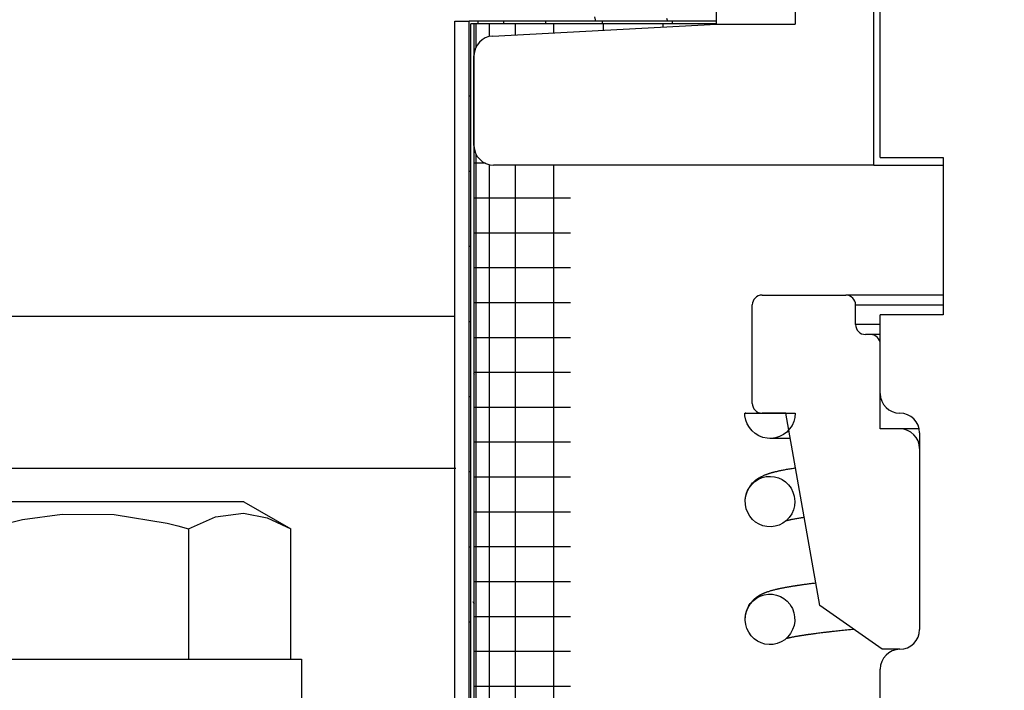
# Model space of a CAD drawing. Extents: x -169 to 2224, y 0 to 2796.
# Tile 146 of 256: x 1568.5 to 1570.07, y 408.72 to 409.78. Entities that reach past the tile are written whole.
import ezdxf

# ---------------------------------------------------------------- set-up
doc = ezdxf.new("R2010")
doc.units = 0
doc.header["$MEASUREMENT"] = 0
doc.header["$PDSIZE"] = 1
doc.layers.get('DEFPOINTS').update_dxf_attribs({"linetype": 'CONTINUOUS'})
for name, color, linetype in [('DIM', 3, 'CONTINUOUS'), ('PEAGRAVEL-HATCH', 3, 'CONTINUOUS'), ('SPILL-BUCKET', 1, 'CONTINUOUS')]:
    doc.layers.add(name, color=color, linetype=linetype)
doc.styles.add('SIMPLEX', font='simplex')
doc.dimstyles.new('DIM64', dxfattribs={"dimscale": 64, "dimtxt": 0.09375, "dimasz": 0.09375, "dimexe": 0.0625, "dimexo": 0.0625, "dimgap": 0.046875, "dimtad": 1, "dimdec": 4, "dimzin": 3, "dimdsep": 46, "dimlunit": 4, "dimtxsty": 'SIMPLEX', "dimcen": 0, "dimclrd": 256, "dimclre": 256, "dimclrt": 256, "dimadec": 0, "dimazin": 0, "dimtfac": 1, "dimtdec": 4, "dimtmove": 0, "dimatfit": 3, "dimfxl": 1, "dimfrac": 2, "dimtolj": 1, "dimtzin": 0, "dimarcsym": 0})

# ---------------------------------------------------------------- blocks, each defined once
blk = doc.blocks.new('*D19')
at = {"layer": 'DEFPOINTS', "color": 0, "transparency": 16777216}
for p in [(1294.3654, 414.2886), (1931.8718, 414.0074), (1931.8718, 136.5159)]:
    blk.add_point(p, dxfattribs=at)
at = {"layer": 'DIM', "lineweight": -2, "transparency": 16777216}
for p, q in [((1294.3654, 410.2886), (1294.3654, 132.5159)), ((1931.8718, 410.0074), (1931.8718, 132.5159)), ((1300.3654, 136.5159), (1925.8718, 136.5159))]:
    blk.add_line(p, q, dxfattribs=at)
at = {"layer": 'DIM', "transparency": 16777216}
for points in [[(1300.3654, 137.5159), (1300.3654, 135.5159), (1294.3654, 136.5159)], [(1925.8718, 137.5159), (1925.8718, 135.5159), (1931.8718, 136.5159)]]:
    blk.add_solid(points, dxfattribs=at)
at = {"layer": 'DIM', "transparency": 16777216, "insert": (1613.1186, 144.0873), "char_height": 6, "attachment_point": 5, "style": 'SIMPLEX'}
blk.add_mtext('\\A1;53\'-1 1/2" (F.V. TANK SLAB)', dxfattribs=at)

msp = doc.modelspace()

# ---------------------------------------------------------------- hatches: boundary and pattern name
at = {"layer": 'PEAGRAVEL-HATCH'}
h = msp.add_hatch(dxfattribs=at)
h.set_pattern_fill('AR-SAND', color=256, scale=7.5, style=0)
h.set_pattern_definition([(37.5, (1719.884, 371.258), (-0.47245, 14.4512), [0, -11.4, 0, -12.75, 0, -12.1875]), (7.5, (1719.884, 371.258), (13.2733, 21.166), [0, -6.15, 0, -10.275, 0, -3.9375]), (327.5, (1710.659, 371.258), (23.3561, 0.0424), [0, -3.75, 0, -13.5, 0, -17.625]), (317.5, (1710.659, 371.258), (22.546, 6.5826), [0, -1.875, 0, -8.85, 0, -10.125])])
edge = h.paths.add_edge_path()
edge.add_line((1568.58487, 410.75736), (1580.85981, 410.75736))
edge.add_arc((1580.67252, 410.76619), 0.1875, 310.0001, 357.29846, ccw=False)
edge.add_line((1580.79304, 410.62256), (1580.16258, 410.09354))
edge.add_arc((1580.2831, 409.9499), 0.1875, 490.0001, 555.38086)
edge.add_line((1580.10232, 409.90017), (1580.25881, 409.33129))
edge.add_arc((1579.77672, 409.19867), 0.5, 360, 375.38086, ccw=False)
edge.add_line((1580.27672, 409.19867), (1580.27672, 409.01619))
edge.add_line((1580.27672, 409.01619), (1580.24672, 409.01619))
edge.add_line((1580.24672, 409.01619), (1580.24672, 408.39119))
edge.add_line((1580.24672, 408.39119), (1580.27672, 408.26619))
edge.add_line((1580.27672, 408.26619), (1580.37047, 408.26619))
edge.add_line((1580.37047, 408.26619), (1580.55797, 408.26619))
edge.add_line((1580.55797, 408.26619), (1580.55797, 406.05086))
edge.add_arc((1580.30797, 406.05086), 0.25, 284.9899, 360, ccw=False)
edge.add_arc((1592.36884, 361.00728), 46.38034, 464.989886, 465.707335)
edge.add_arc((1580.0427, 404.83739), 0.85, 465.70735, 540)
edge.add_line((1579.1927, 404.83739), (1579.1927, 402.62373))
edge.add_line((1579.1927, 402.62373), (1579.19257, 402.46304))
edge.add_line((1579.19257, 402.46304), (1579.35118, 402.46304))
edge.add_line((1579.35118, 402.46304), (1579.5427, 402.62373))
edge.add_line((1579.5427, 402.62373), (1579.5427, 403.66034))
edge.add_ellipse((1579.67162, 403.74985), major_axis=(0, 0.2), ratio=0.7208596, start_angle=116.58501, end_angle=251.03183)
edge.add_line((1579.80797, 403.63592), (1579.80797, 403.32673))
edge.add_arc((1579.74191, 403.31551), 0.06701, 238.57932, 369.63998, ccw=False)
edge.add_arc((1579.68047, 403.20173), 0.0625, 424.90305, 540)
edge.add_line((1579.61797, 403.20173), (1579.61797, 402.82673))
edge.add_arc((1579.68047, 402.82673), 0.0625, 540, 630)
edge.add_line((1579.68047, 402.76423), (1579.74797, 402.76423))
edge.add_arc((1579.74797, 402.70423), 0.06, 359.97977, 450, ccw=False)
edge.add_line((1579.80797, 402.70421), (1579.80449, 392.8692))
edge.add_arc((1633.72155, 263.94838), 139.74129, 472.6955788, 474.5798006)
edge.add_arc((1576.05085, 389.38903), 1.7, 465.56314, 540)
edge.add_line((1574.35085, 389.38903), (1574.35085, 381.7636))
edge.add_line((1574.35085, 381.7636), (1573.46739, 381.7636))
edge.add_line((1573.46739, 381.7636), (1573.23086, 381.7636))
edge.add_line((1573.23086, 381.7636), (1573.96739, 380.44837))
edge.add_line((1573.96739, 380.44837), (1573.96739, 380.05001))
edge.add_arc((1574.21739, 380.05001), 0.25, 540, 630)
edge.add_line((1574.21739, 379.80001), (1574.35085, 379.80001))
edge.add_line((1574.35085, 379.80001), (1574.35085, 378.2636))
edge.add_arc((1574.10085, 378.2636), 0.25, 270, 360, ccw=False)
edge.add_line((1574.10085, 378.0136), (1574.10085, 373.0014))
edge.add_line((1574.10085, 373.0014), (1573.4821, 373.0014))
edge.add_line((1573.4821, 373.0014), (1573.4821, 372.10422))
edge.add_line((1573.4821, 372.10422), (1573.35835, 372.10422))
edge.add_line((1573.35835, 372.10422), (1573.35835, 371.69133))
edge.add_line((1573.35835, 371.69133), (1572.84771, 371.65562))
edge.add_line((1572.84771, 371.65562), (1572.84771, 371.59375))
edge.add_line((1572.84771, 371.59375), (1572.78583, 371.59375))
edge.add_line((1572.78583, 371.59375), (1572.78583, 371.25844))
edge.add_line((1572.78583, 371.25844), (1572.29083, 371.25844))
edge.add_line((1572.29083, 371.25844), (1572.29083, 371.59375))
edge.add_line((1572.29083, 371.59375), (1572.22896, 371.59375))
edge.add_line((1572.22896, 371.59375), (1572.22896, 371.65562))
edge.add_line((1572.22896, 371.65562), (1572.10521, 371.65562))
edge.add_line((1572.10521, 371.65562), (1572.10521, 371.25844))
edge.add_line((1572.10521, 371.25844), (1568.58487, 371.25844))
edge.add_line((1568.58487, 371.25844), (1568.58487, 410.75736))
h.paths.add_polyline_path([(1572.30632, 371.86873, -0.5750713), (1572.2848, 371.85475, 0.5300108), (1572.24133, 371.82584), (1572.24133, 371.60959), (1572.83533, 371.60959), (1572.83533, 371.85709), (1572.78484, 371.85709, -0.3518845), (1572.77034, 371.86873, 0.8032176)], flags=16)
h.paths.add_polyline_path([(1572.64129, 371.81749, 1), (1572.43537, 371.81749, 1)], flags=0)

# ---------------------------------------------------------------- linework, layer by layer
at = {"layer": 'SPILL-BUCKET', "color": 1, "linetype": 'Continuous'}
for p, q in [((1569.60997, 409.77206), (1569.60997, 411.11058)), ((1569.73488, 411.11058), (1569.73488, 409.77205)), ((1569.85979, 409.54865), (1569.85979, 409.80347)), ((1569.25482, 409.75344), (1569.60997, 409.77205)), ((1569.60997, 409.77205), (1569.73488, 409.77205)), ((1569.22523, 409.57988), (1569.22523, 409.72226)), ((1569.85979, 409.54865), (1569.25646, 409.54865)), ((1569.85979, 409.54865), (1569.86718, 409.54865)), ((1569.86718, 409.54865), (1569.88891, 409.54865)), ((1569.88891, 409.54865), (1569.92376, 409.54865)), ((1569.92376, 409.54865), (1569.96974, 409.54865))]:
    msp.add_line(p, q, dxfattribs=at)
at = {"layer": 'SPILL-BUCKET', "color": 7, "linetype": 'Continuous'}
for p, q in [((1569.86979, 409.56089), (1569.86979, 410.23318)), ((1569.19475, 407.5036), (1569.19475, 409.77705)), ((1569.19475, 409.77705), (1569.21773, 409.77705)), ((1569.60997, 409.77705), (1569.21773, 409.77705)), ((1569.21773, 407.5036), (1569.21773, 409.77705)), ((1569.22573, 409.77289), (1569.22023, 409.77289)), ((1569.22023, 407.5036), (1569.22023, 409.77289)), ((1569.22573, 407.5036), (1569.22573, 409.77289)), ((1569.60997, 409.77289), (1569.22573, 409.77289)), ((1569.22835, 409.77289), (1569.22835, 409.73584)), ((1569.23143, 409.77705), (1569.23143, 409.77286)), ((1569.24924, 409.77289), (1569.24924, 409.75261)), ((1569.27212, 409.77705), (1569.27212, 409.77286)), ((1569.29053, 409.77289), (1569.29053, 409.7553)), ((1569.33856, 409.77705), (1569.33856, 409.77286)), ((1569.35126, 409.77289), (1569.35126, 409.75849)), ((1569.42873, 409.77705), (1569.42873, 409.77286)), ((1569.42999, 409.77289), (1569.42999, 409.76261)), ((1569.52489, 409.77289), (1569.52489, 409.76757)), ((1569.5399, 409.77705), (1569.5399, 409.77286)), ((1569.21836, 409.65781), (1569.21773, 409.65781)), ((1569.22023, 409.65781), (1569.21836, 409.65781)), ((1569.22835, 409.56624), (1569.22835, 407.65924)), ((1569.86979, 409.56089), (1569.96972, 409.56089)), ((1569.96972, 409.56089), (1569.96972, 409.31106)), ((1569.23016, 409.5515), (1569.22573, 409.5515)), ((1569.24343, 409.5515), (1569.23016, 409.5515)), ((1569.24924, 409.54947), (1569.24924, 407.65924)), ((1569.29053, 409.54862), (1569.29053, 407.65924)), ((1569.35126, 409.54862), (1569.35126, 407.65924)), ((1569.21836, 409.53858), (1569.21773, 409.53858)), ((1569.22023, 409.53858), (1569.21836, 409.53858)), ((1569.23201, 409.49615), (1569.22573, 409.49615)), ((1569.25077, 409.49615), (1569.23201, 409.49615)), ((1569.28175, 409.49615), (1569.25077, 409.49615)), ((1569.3245, 409.49615), (1569.28175, 409.49615)), ((1569.37843, 409.49615), (1569.3245, 409.49615)), ((1569.23201, 409.4408), (1569.22573, 409.4408)), ((1569.25077, 409.4408), (1569.23201, 409.4408)), ((1569.28175, 409.4408), (1569.25077, 409.4408)), ((1569.3245, 409.4408), (1569.28175, 409.4408)), ((1569.37843, 409.4408), (1569.3245, 409.4408)), ((1569.21836, 409.41934), (1569.21773, 409.41934)), ((1569.22023, 409.41934), (1569.21836, 409.41934)), ((1569.23201, 409.38545), (1569.22573, 409.38545)), ((1569.25077, 409.38545), (1569.23201, 409.38545)), ((1569.28175, 409.38545), (1569.25077, 409.38545)), ((1569.3245, 409.38545), (1569.28175, 409.38545)), ((1569.37843, 409.38545), (1569.3245, 409.38545)), ((1569.23201, 409.3301), (1569.22573, 409.3301)), ((1569.25077, 409.3301), (1569.23201, 409.3301)), ((1569.28175, 409.3301), (1569.25077, 409.3301)), ((1569.3245, 409.3301), (1569.28175, 409.3301)), ((1569.37843, 409.3301), (1569.3245, 409.3301)), ((1569.96972, 409.31106), (1569.86979, 409.31106)), ((1569.86979, 409.18615), (1569.86979, 409.31106)), ((1568.37235, 409.309), (1569.19506, 409.309)), ((1569.21836, 409.3001), (1569.21773, 409.3001)), ((1569.22023, 409.3001), (1569.21836, 409.3001)), ((1569.23201, 409.27475), (1569.22573, 409.27475)), ((1569.25077, 409.27475), (1569.23201, 409.27475)), ((1569.28175, 409.27475), (1569.25077, 409.27475)), ((1569.3245, 409.27475), (1569.28175, 409.27475)), ((1569.37843, 409.27475), (1569.3245, 409.27475)), ((1569.22438, 409.21789), (1569.22573, 409.21556)), ((1569.23201, 409.21941), (1569.22573, 409.21941)), ((1569.25077, 409.21941), (1569.23201, 409.21941)), ((1569.28175, 409.21941), (1569.25077, 409.21941)), ((1569.3245, 409.21941), (1569.28175, 409.21941)), ((1569.37843, 409.21941), (1569.3245, 409.21941)), ((1569.21836, 409.18087), (1569.21773, 409.18087)), ((1569.22023, 409.18087), (1569.21836, 409.18087)), ((1569.23201, 409.16406), (1569.22573, 409.16406)), ((1569.25077, 409.16406), (1569.23201, 409.16406)), ((1569.28175, 409.16406), (1569.25077, 409.16406)), ((1569.3245, 409.16406), (1569.28175, 409.16406)), ((1569.37843, 409.16406), (1569.3245, 409.16406)), ((1569.65493, 409.15281), (1569.65487, 409.15492)), ((1569.65487, 409.15492), (1569.73482, 409.15492)), ((1569.65678, 409.15492), (1569.65565, 409.15492)), ((1569.71989, 409.15492), (1569.68241, 409.15492)), ((1569.73482, 409.15492), (1569.73425, 409.14821)), ((1569.65509, 409.15072), (1569.65493, 409.15281)), ((1569.65636, 409.1441), (1569.65509, 409.15072)), ((1569.65872, 409.13779), (1569.65636, 409.1441)), ((1569.66211, 409.13198), (1569.65872, 409.13779)), ((1569.73256, 409.14168), (1569.7298, 409.13554)), ((1569.73425, 409.14821), (1569.73256, 409.14168)), ((1569.66643, 409.1268), (1569.66211, 409.13198)), ((1569.67155, 409.12244), (1569.66643, 409.1268)), ((1569.67733, 409.11898), (1569.67155, 409.12244)), ((1569.72142, 409.12506), (1569.71603, 409.12102)), ((1569.72606, 409.12995), (1569.72142, 409.12506)), ((1569.7298, 409.13554), (1569.72606, 409.12995)), ((1569.93224, 409.12369), (1569.93224, 408.8114)), ((1569.23201, 409.10871), (1569.22573, 409.10871)), ((1569.25077, 409.10871), (1569.23201, 409.10871)), ((1569.28175, 409.10871), (1569.25077, 409.10871)), ((1569.3245, 409.10871), (1569.28175, 409.10871)), ((1569.37843, 409.10871), (1569.3245, 409.10871)), ((1569.68362, 409.11656), (1569.67733, 409.11898)), ((1569.69021, 409.11521), (1569.68362, 409.11656)), ((1569.69695, 409.115), (1569.69021, 409.11521)), ((1569.69588, 409.11494), (1569.69486, 409.11495)), ((1569.69641, 409.11494), (1569.69588, 409.11494)), ((1569.69704, 409.11494), (1569.69641, 409.11494)), ((1569.70362, 409.11592), (1569.69695, 409.115)), ((1569.69774, 409.11494), (1569.69704, 409.11494)), ((1569.69855, 409.11494), (1569.69774, 409.11494)), ((1569.69942, 409.11494), (1569.69855, 409.11494)), ((1569.70038, 409.11494), (1569.69942, 409.11494)), ((1569.70139, 409.11494), (1569.70038, 409.11494)), ((1569.70248, 409.11494), (1569.70139, 409.11494)), ((1569.70359, 409.11494), (1569.70248, 409.11494)), ((1569.70479, 409.11494), (1569.70359, 409.11494)), ((1569.71004, 409.11795), (1569.70362, 409.11592)), ((1569.70599, 409.11494), (1569.70479, 409.11494)), ((1569.70726, 409.11494), (1569.70599, 409.11494)), ((1569.70853, 409.11494), (1569.70726, 409.11494)), ((1569.70986, 409.11494), (1569.70853, 409.11494)), ((1569.71114, 409.11494), (1569.70986, 409.11494)), ((1569.71603, 409.12102), (1569.71004, 409.11795)), ((1569.71247, 409.11494), (1569.71114, 409.11494)), ((1569.71378, 409.11494), (1569.71247, 409.11494)), ((1569.71514, 409.11494), (1569.71378, 409.11494)), ((1569.71654, 409.11494), (1569.71514, 409.11494)), ((1569.71799, 409.11494), (1569.71654, 409.11494)), ((1569.71951, 409.11494), (1569.71799, 409.11494)), ((1569.72108, 409.11494), (1569.71951, 409.11494)), ((1569.72389, 409.11494), (1569.72108, 409.11494)), ((1569.72685, 409.11494), (1569.72389, 409.11494)), ((1569.72694, 409.11494), (1569.72685, 409.11494)), ((1568.37235, 409.06789), (1569.19627, 409.06788)), ((1569.21836, 409.06163), (1569.21773, 409.06163)), ((1569.22023, 409.06163), (1569.21836, 409.06163)), ((1569.69378, 409.05946), (1569.69425, 409.0596)), ((1569.69425, 409.0596), (1569.69482, 409.05978)), ((1569.69482, 409.05978), (1569.69538, 409.05995)), ((1569.69538, 409.05995), (1569.69606, 409.06015)), ((1569.69606, 409.06015), (1569.69673, 409.06035)), ((1569.69673, 409.06035), (1569.69745, 409.06055)), ((1569.69745, 409.06055), (1569.69817, 409.06075)), ((1569.69817, 409.06075), (1569.69883, 409.06093)), ((1569.69883, 409.06093), (1569.6995, 409.06112)), ((1569.6995, 409.06112), (1569.70012, 409.06128)), ((1569.70012, 409.06128), (1569.70074, 409.06144)), ((1569.70074, 409.06144), (1569.70133, 409.06159)), ((1569.70133, 409.06159), (1569.70192, 409.06175)), ((1569.70192, 409.06175), (1569.70279, 409.06196)), ((1569.70279, 409.06196), (1569.70367, 409.06218)), ((1569.70367, 409.06218), (1569.70461, 409.06241)), ((1569.70461, 409.06241), (1569.70557, 409.06263)), ((1569.70557, 409.06263), (1569.70652, 409.06286)), ((1569.70652, 409.06286), (1569.70748, 409.06307)), ((1569.70748, 409.06307), (1569.7084, 409.06328)), ((1569.7084, 409.06328), (1569.70932, 409.06348)), ((1569.70932, 409.06348), (1569.71063, 409.06376)), ((1569.71063, 409.06376), (1569.71196, 409.06404)), ((1569.71196, 409.06404), (1569.71338, 409.06433)), ((1569.71338, 409.06433), (1569.71481, 409.06462)), ((1569.71481, 409.06462), (1569.71633, 409.06492)), ((1569.71633, 409.06492), (1569.71788, 409.06522)), ((1569.71788, 409.06522), (1569.7195, 409.06552)), ((1569.7195, 409.06552), (1569.72115, 409.06583)), ((1569.72115, 409.06583), (1569.72296, 409.06615)), ((1569.72296, 409.06615), (1569.7248, 409.06647)), ((1569.7248, 409.06647), (1569.72665, 409.06679)), ((1569.72665, 409.06679), (1569.72852, 409.06711)), ((1569.72852, 409.06711), (1569.73027, 409.06739)), ((1569.73027, 409.06739), (1569.73204, 409.06768)), ((1569.73204, 409.06768), (1569.73304, 409.06784)), ((1569.73304, 409.06784), (1569.73405, 409.068)), ((1569.73405, 409.068), (1569.73519, 409.06818)), ((1569.23201, 409.05336), (1569.22573, 409.05336)), ((1569.25077, 409.05336), (1569.23201, 409.05336)), ((1569.28175, 409.05336), (1569.25077, 409.05336)), ((1569.3245, 409.05336), (1569.28175, 409.05336)), ((1569.37843, 409.05336), (1569.3245, 409.05336)), ((1569.66585, 409.04171), (1569.67083, 409.04637)), ((1569.66602, 409.04281), (1569.66729, 409.04421)), ((1569.66729, 409.04421), (1569.66847, 409.04542)), ((1569.66847, 409.04542), (1569.66965, 409.04654)), ((1569.66965, 409.04654), (1569.67074, 409.04751)), ((1569.67074, 409.04751), (1569.67181, 409.04841)), ((1569.67083, 409.04637), (1569.67645, 409.05004)), ((1569.67181, 409.04841), (1569.67243, 409.04891)), ((1569.67243, 409.04891), (1569.67305, 409.04938)), ((1569.67305, 409.04938), (1569.67365, 409.04983)), ((1569.67365, 409.04983), (1569.67424, 409.05026)), ((1569.67424, 409.05026), (1569.67479, 409.05065)), ((1569.67479, 409.05065), (1569.67534, 409.05102)), ((1569.67534, 409.05102), (1569.67591, 409.0514)), ((1569.67591, 409.0514), (1569.67647, 409.05176)), ((1569.67645, 409.05004), (1569.6826, 409.05271)), ((1569.67647, 409.05176), (1569.67713, 409.05217)), ((1569.67713, 409.05217), (1569.67778, 409.05257)), ((1569.67778, 409.05257), (1569.67853, 409.05301)), ((1569.67853, 409.05301), (1569.67928, 409.05343)), ((1569.67928, 409.05343), (1569.68047, 409.05407)), ((1569.68047, 409.05407), (1569.68163, 409.05467)), ((1569.68163, 409.05467), (1569.68272, 409.0552)), ((1569.6826, 409.05271), (1569.68901, 409.05426)), ((1569.68272, 409.0552), (1569.68379, 409.05569)), ((1569.68379, 409.05569), (1569.68475, 409.05612)), ((1569.68475, 409.05612), (1569.68569, 409.05653)), ((1569.68569, 409.05653), (1569.68658, 409.0569)), ((1569.68658, 409.0569), (1569.68747, 409.05725)), ((1569.68747, 409.05725), (1569.68829, 409.05756)), ((1569.68829, 409.05756), (1569.68911, 409.05787)), ((1569.68901, 409.05426), (1569.69559, 409.05469)), ((1569.68911, 409.05787), (1569.68987, 409.05815)), ((1569.68987, 409.05815), (1569.69063, 409.05841)), ((1569.69063, 409.05841), (1569.69132, 409.05865)), ((1569.69132, 409.05865), (1569.69202, 409.05889)), ((1569.69202, 409.05889), (1569.69267, 409.0591)), ((1569.69267, 409.0591), (1569.69331, 409.05931)), ((1569.69331, 409.05931), (1569.69378, 409.05946)), ((1569.69559, 409.05469), (1569.70208, 409.05401)), ((1569.70208, 409.05401), (1569.70836, 409.05227)), ((1569.70836, 409.05227), (1569.71425, 409.04948)), ((1569.71425, 409.04948), (1569.71961, 409.04576)), ((1569.71961, 409.04576), (1569.72433, 409.04116)), ((1569.6565, 409.02362), (1569.65858, 409.03017)), ((1569.65749, 409.02758), (1569.65778, 409.02848)), ((1569.65778, 409.02848), (1569.65809, 409.02934)), ((1569.65809, 409.02934), (1569.65848, 409.03036)), ((1569.65848, 409.03036), (1569.65888, 409.03135)), ((1569.65858, 409.03017), (1569.66173, 409.03628)), ((1569.65888, 409.03135), (1569.65938, 409.03248)), ((1569.65938, 409.03248), (1569.6599, 409.03358)), ((1569.6599, 409.03358), (1569.66046, 409.03468)), ((1569.66046, 409.03468), (1569.66105, 409.03576)), ((1569.66105, 409.03576), (1569.66165, 409.03678)), ((1569.66165, 409.03678), (1569.66226, 409.03777)), ((1569.66173, 409.03628), (1569.66585, 409.04171)), ((1569.66226, 409.03777), (1569.66349, 409.03959)), ((1569.66349, 409.03959), (1569.66478, 409.04131)), ((1569.66478, 409.04131), (1569.66602, 409.04281)), ((1569.72433, 409.04116), (1569.72822, 409.03584)), ((1569.72822, 409.03584), (1569.73124, 409.02984)), ((1569.73124, 409.02984), (1569.73322, 409.02343)), ((1569.65557, 409.01685), (1569.6565, 409.02362)), ((1569.65557, 409.01702), (1569.65559, 409.01722)), ((1569.65576, 409.01001), (1569.65557, 409.01685)), ((1569.65559, 409.01722), (1569.65568, 409.01853)), ((1569.65568, 409.01853), (1569.65582, 409.01987)), ((1569.65582, 409.01987), (1569.65598, 409.02108)), ((1569.65598, 409.02108), (1569.65618, 409.02229)), ((1569.65618, 409.02229), (1569.65638, 409.02333)), ((1569.65638, 409.02333), (1569.65661, 409.02436)), ((1569.65661, 409.02436), (1569.65681, 409.02521)), ((1569.65681, 409.02521), (1569.65704, 409.02605)), ((1569.65704, 409.02605), (1569.65726, 409.02683)), ((1569.65726, 409.02683), (1569.65749, 409.02758)), ((1569.73322, 409.02343), (1569.73393, 409.01922)), ((1569.73419, 409.01495), (1569.73366, 409.00813)), ((1569.73393, 409.01922), (1569.73419, 409.01495)), ((1569.23201, 408.99801), (1569.22573, 408.99801)), ((1569.25077, 408.99801), (1569.23201, 408.99801)), ((1569.28175, 408.99801), (1569.25077, 408.99801)), ((1569.3245, 408.99801), (1569.28175, 408.99801)), ((1569.37843, 408.99801), (1569.3245, 408.99801)), ((1569.65709, 409.00339), (1569.65576, 409.01001)), ((1569.65595, 409.00865), (1569.65587, 409.00922)), ((1569.65948, 408.99708), (1569.65709, 409.00339)), ((1569.66283, 408.99136), (1569.65948, 408.99708)), ((1569.73201, 409.00148), (1569.72926, 408.99521)), ((1569.73366, 409.00813), (1569.73201, 409.00148)), ((1569.66707, 408.98626), (1569.66283, 408.99136)), ((1569.67203, 408.982), (1569.66707, 408.98626)), ((1569.67763, 408.97861), (1569.67203, 408.982)), ((1569.72084, 408.98455), (1569.71541, 408.98046)), ((1569.72031, 408.98401), (1569.72013, 408.98396)), ((1569.7209, 408.98416), (1569.72031, 408.98401)), ((1569.72549, 408.98949), (1569.72084, 408.98455)), ((1569.72151, 408.98432), (1569.7209, 408.98416)), ((1569.72222, 408.98449), (1569.72151, 408.98432)), ((1569.72295, 408.98466), (1569.72222, 408.98449)), ((1569.72373, 408.98485), (1569.72295, 408.98466)), ((1569.72454, 408.98503), (1569.72373, 408.98485)), ((1569.72532, 408.9852), (1569.72454, 408.98503)), ((1569.72613, 408.98538), (1569.72532, 408.9852)), ((1569.72926, 408.99521), (1569.72549, 408.98949)), ((1569.72694, 408.98555), (1569.72613, 408.98538)), ((1569.72778, 408.98573), (1569.72694, 408.98555)), ((1569.7289, 408.98596), (1569.72778, 408.98573)), ((1569.73005, 408.98619), (1569.7289, 408.98596)), ((1569.73129, 408.98643), (1569.73005, 408.98619)), ((1569.73257, 408.98667), (1569.73129, 408.98643)), ((1569.73394, 408.98693), (1569.73257, 408.98667)), ((1569.73535, 408.98719), (1569.73394, 408.98693)), ((1569.73685, 408.98746), (1569.73535, 408.98719)), ((1569.7384, 408.98773), (1569.73685, 408.98746)), ((1569.73995, 408.98799), (1569.7384, 408.98773)), ((1569.74154, 408.98826), (1569.73995, 408.98799)), ((1569.74238, 408.9884), (1569.74154, 408.98826)), ((1569.74324, 408.98854), (1569.74238, 408.9884)), ((1569.74407, 408.98867), (1569.74324, 408.98854)), ((1569.74491, 408.9888), (1569.74407, 408.98867)), ((1569.74571, 408.98893), (1569.74491, 408.9888)), ((1569.74652, 408.98906), (1569.74571, 408.98893)), ((1569.74733, 408.98918), (1569.74652, 408.98906)), ((1569.74814, 408.98931), (1569.74733, 408.98918)), ((1569.74906, 408.98945), (1569.74814, 408.98931)), ((1569.68368, 408.97621), (1569.67763, 408.97861)), ((1569.69005, 408.97486), (1569.68368, 408.97621)), ((1569.69661, 408.9746), (1569.69005, 408.97486)), ((1569.70311, 408.97545), (1569.69661, 408.9746)), ((1569.70947, 408.97743), (1569.70311, 408.97545)), ((1569.71541, 408.98046), (1569.70947, 408.97743)), ((1569.21836, 408.94239), (1569.21773, 408.94239)), ((1569.22023, 408.94239), (1569.21836, 408.94239)), ((1569.23201, 408.94266), (1569.22573, 408.94266)), ((1569.25077, 408.94266), (1569.23201, 408.94266)), ((1569.28175, 408.94266), (1569.25077, 408.94266)), ((1569.3245, 408.94266), (1569.28175, 408.94266)), ((1569.37843, 408.94266), (1569.3245, 408.94266)), ((1569.23201, 408.88731), (1569.22573, 408.88731)), ((1569.25077, 408.88731), (1569.23201, 408.88731)), ((1569.28175, 408.88731), (1569.25077, 408.88731)), ((1569.3245, 408.88731), (1569.28175, 408.88731)), ((1569.37843, 408.88731), (1569.3245, 408.88731)), ((1569.69163, 408.87182), (1569.69276, 408.8722)), ((1569.69276, 408.8722), (1569.69401, 408.87259)), ((1569.69401, 408.87259), (1569.69527, 408.87298)), ((1569.69527, 408.87298), (1569.69634, 408.8733)), ((1569.69634, 408.8733), (1569.69741, 408.87361)), ((1569.69741, 408.87361), (1569.69837, 408.87387)), ((1569.69837, 408.87387), (1569.69934, 408.87414)), ((1569.69934, 408.87414), (1569.70064, 408.87448)), ((1569.70064, 408.87448), (1569.70197, 408.87482)), ((1569.70197, 408.87482), (1569.70316, 408.87512)), ((1569.70316, 408.87512), (1569.70436, 408.87541)), ((1569.70436, 408.87541), (1569.70528, 408.87563)), ((1569.70528, 408.87563), (1569.70621, 408.87585)), ((1569.70621, 408.87585), (1569.70682, 408.87599)), ((1569.70682, 408.87599), (1569.70742, 408.87613)), ((1569.70742, 408.87613), (1569.70815, 408.87629)), ((1569.70815, 408.87629), (1569.70889, 408.87645)), ((1569.70889, 408.87645), (1569.70975, 408.87664)), ((1569.70975, 408.87664), (1569.71062, 408.87683)), ((1569.71062, 408.87683), (1569.7115, 408.87701)), ((1569.7115, 408.87701), (1569.7124, 408.8772)), ((1569.7124, 408.8772), (1569.71327, 408.87738)), ((1569.71327, 408.87738), (1569.71415, 408.87755)), ((1569.71415, 408.87755), (1569.71525, 408.87777)), ((1569.71525, 408.87777), (1569.71637, 408.87799)), ((1569.71637, 408.87799), (1569.71746, 408.8782)), ((1569.71746, 408.8782), (1569.71856, 408.87841)), ((1569.71856, 408.87841), (1569.71966, 408.87862)), ((1569.71966, 408.87862), (1569.72077, 408.87882)), ((1569.72077, 408.87882), (1569.72176, 408.879)), ((1569.72176, 408.879), (1569.72275, 408.87918)), ((1569.72275, 408.87918), (1569.72375, 408.87936)), ((1569.72375, 408.87936), (1569.72476, 408.87953)), ((1569.72476, 408.87953), (1569.72576, 408.8797)), ((1569.72576, 408.8797), (1569.72677, 408.87988)), ((1569.72677, 408.87988), (1569.72778, 408.88005)), ((1569.72778, 408.88005), (1569.72879, 408.88022)), ((1569.72879, 408.88022), (1569.7298, 408.88038)), ((1569.7298, 408.88038), (1569.73081, 408.88055)), ((1569.73081, 408.88055), (1569.73175, 408.8807)), ((1569.73175, 408.8807), (1569.73269, 408.88085)), ((1569.73269, 408.88085), (1569.73341, 408.88096)), ((1569.73341, 408.88096), (1569.73414, 408.88108)), ((1569.73414, 408.88108), (1569.73478, 408.88118)), ((1569.73478, 408.88118), (1569.73543, 408.88128)), ((1569.73543, 408.88128), (1569.736, 408.88137)), ((1569.736, 408.88137), (1569.73657, 408.88146)), ((1569.73657, 408.88146), (1569.73705, 408.88153)), ((1569.73705, 408.88153), (1569.73754, 408.88161)), ((1569.73754, 408.88161), (1569.73794, 408.88167)), ((1569.73794, 408.88167), (1569.73834, 408.88173)), ((1569.73834, 408.88173), (1569.73866, 408.88177)), ((1569.73866, 408.88177), (1569.73898, 408.88182)), ((1569.73898, 408.88182), (1569.73931, 408.88187)), ((1569.73931, 408.88187), (1569.73965, 408.88192)), ((1569.73965, 408.88192), (1569.74014, 408.882)), ((1569.74014, 408.882), (1569.74063, 408.88207)), ((1569.74063, 408.88207), (1569.74126, 408.88216)), ((1569.74126, 408.88216), (1569.74189, 408.88225)), ((1569.74189, 408.88225), (1569.74265, 408.88237)), ((1569.74265, 408.88237), (1569.74342, 408.88248)), ((1569.74342, 408.88248), (1569.74424, 408.8826)), ((1569.74424, 408.8826), (1569.74507, 408.88271)), ((1569.74507, 408.88271), (1569.74589, 408.88283)), ((1569.74589, 408.88283), (1569.74671, 408.88295)), ((1569.74671, 408.88295), (1569.74824, 408.88316)), ((1569.74824, 408.88316), (1569.74979, 408.88338)), ((1569.74979, 408.88338), (1569.75131, 408.88358)), ((1569.75131, 408.88358), (1569.75285, 408.88379)), ((1569.75285, 408.88379), (1569.75435, 408.88399)), ((1569.75435, 408.88399), (1569.75586, 408.88419)), ((1569.75586, 408.88419), (1569.75734, 408.88439)), ((1569.75734, 408.88439), (1569.75883, 408.88458)), ((1569.75883, 408.88458), (1569.76035, 408.88478)), ((1569.76035, 408.88478), (1569.76189, 408.88497)), ((1569.76189, 408.88497), (1569.76359, 408.88519)), ((1569.76359, 408.88519), (1569.76531, 408.8854)), ((1569.76531, 408.8854), (1569.76737, 408.88566)), ((1569.66364, 408.8521), (1569.66821, 408.85719)), ((1569.66641, 408.85631), (1569.66732, 408.85731)), ((1569.66732, 408.85731), (1569.66822, 408.85824)), ((1569.66821, 408.85719), (1569.67351, 408.86136)), ((1569.66822, 408.85824), (1569.66912, 408.85911)), ((1569.66912, 408.85911), (1569.66965, 408.85961)), ((1569.66965, 408.85961), (1569.67018, 408.86009)), ((1569.67018, 408.86009), (1569.67063, 408.86049)), ((1569.67063, 408.86049), (1569.67109, 408.86088)), ((1569.67109, 408.86088), (1569.67146, 408.86119)), ((1569.67146, 408.86119), (1569.67183, 408.86149)), ((1569.67183, 408.86149), (1569.67216, 408.86176)), ((1569.67216, 408.86176), (1569.67249, 408.86202)), ((1569.67249, 408.86202), (1569.67283, 408.86228)), ((1569.67283, 408.86228), (1569.67317, 408.86254)), ((1569.67317, 408.86254), (1569.67359, 408.86285)), ((1569.67351, 408.86136), (1569.67943, 408.86457)), ((1569.67359, 408.86285), (1569.674, 408.86315)), ((1569.674, 408.86315), (1569.67449, 408.8635)), ((1569.67449, 408.8635), (1569.67499, 408.86385)), ((1569.67499, 408.86385), (1569.67551, 408.8642)), ((1569.67551, 408.8642), (1569.67604, 408.86455)), ((1569.67604, 408.86455), (1569.67658, 408.86489)), ((1569.67658, 408.86489), (1569.6771, 408.86522)), ((1569.6771, 408.86522), (1569.67753, 408.86548)), ((1569.67753, 408.86548), (1569.67795, 408.86574)), ((1569.67795, 408.86574), (1569.67834, 408.86596)), ((1569.67834, 408.86596), (1569.67872, 408.86618)), ((1569.67872, 408.86618), (1569.6791, 408.8664)), ((1569.6791, 408.8664), (1569.67947, 408.8666)), ((1569.67943, 408.86457), (1569.68571, 408.86667)), ((1569.67947, 408.8666), (1569.67984, 408.8668)), ((1569.67984, 408.8668), (1569.6802, 408.867)), ((1569.6802, 408.867), (1569.68058, 408.8672)), ((1569.68058, 408.8672), (1569.68095, 408.86739)), ((1569.68095, 408.86739), (1569.68159, 408.86771)), ((1569.68159, 408.86771), (1569.68223, 408.86803)), ((1569.68223, 408.86803), (1569.68296, 408.86838)), ((1569.68296, 408.86838), (1569.68369, 408.86872)), ((1569.68369, 408.86872), (1569.68443, 408.86905)), ((1569.68443, 408.86905), (1569.68517, 408.86937)), ((1569.68517, 408.86937), (1569.6859, 408.86968)), ((1569.68571, 408.86667), (1569.69226, 408.86768)), ((1569.6859, 408.86968), (1569.68661, 408.86997)), ((1569.68661, 408.86997), (1569.6873, 408.87024)), ((1569.6873, 408.87024), (1569.68799, 408.87051)), ((1569.68799, 408.87051), (1569.68864, 408.87076)), ((1569.68864, 408.87076), (1569.68928, 408.871)), ((1569.68928, 408.871), (1569.68989, 408.87122)), ((1569.68989, 408.87122), (1569.69049, 408.87143)), ((1569.69049, 408.87143), (1569.69163, 408.87182)), ((1569.69226, 408.86768), (1569.69879, 408.86756)), ((1569.69879, 408.86756), (1569.70521, 408.86635)), ((1569.70521, 408.86635), (1569.71131, 408.86408)), ((1569.71131, 408.86408), (1569.71696, 408.86084)), ((1569.71696, 408.86084), (1569.72203, 408.85666)), ((1569.72203, 408.85666), (1569.72634, 408.8517)), ((1569.22351, 408.85602), (1569.22573, 408.85217)), ((1569.65739, 408.83996), (1569.66, 408.84631)), ((1569.65742, 408.84044), (1569.65773, 408.84138)), ((1569.65773, 408.84138), (1569.65812, 408.84249)), ((1569.65812, 408.84249), (1569.65853, 408.84357)), ((1569.65853, 408.84357), (1569.65905, 408.84481)), ((1569.65905, 408.84481), (1569.6596, 408.84602)), ((1569.6596, 408.84602), (1569.66054, 408.84789)), ((1569.66, 408.84631), (1569.66364, 408.8521)), ((1569.66054, 408.84789), (1569.66155, 408.84969)), ((1569.66155, 408.84969), (1569.66253, 408.85126)), ((1569.66253, 408.85126), (1569.66356, 408.85275)), ((1569.66356, 408.85275), (1569.66452, 408.85403)), ((1569.66452, 408.85403), (1569.66549, 408.85525)), ((1569.66549, 408.85525), (1569.66641, 408.85631)), ((1569.72634, 408.8517), (1569.72856, 408.84834)), ((1569.72856, 408.84834), (1569.73043, 408.84477)), ((1569.73043, 408.84477), (1569.73277, 408.83832)), ((1569.23201, 408.83197), (1569.22573, 408.83197)), ((1569.25077, 408.83197), (1569.23201, 408.83197)), ((1569.28175, 408.83197), (1569.25077, 408.83197)), ((1569.3245, 408.83197), (1569.28175, 408.83197)), ((1569.37843, 408.83197), (1569.3245, 408.83197)), ((1569.65552, 408.82644), (1569.65588, 408.83325)), ((1569.6563, 408.81966), (1569.65552, 408.82644)), ((1569.6556, 408.83056), (1569.65568, 408.83162)), ((1569.65568, 408.83162), (1569.65581, 408.83288)), ((1569.65581, 408.83288), (1569.65598, 408.83414)), ((1569.65588, 408.83325), (1569.65739, 408.83996)), ((1569.65598, 408.83414), (1569.65615, 408.83518)), ((1569.65615, 408.83518), (1569.65634, 408.83621)), ((1569.65634, 408.83621), (1569.65651, 408.83702)), ((1569.65651, 408.83702), (1569.6567, 408.83781)), ((1569.6567, 408.83781), (1569.65691, 408.83865)), ((1569.65691, 408.83865), (1569.65713, 408.83946)), ((1569.65713, 408.83946), (1569.65742, 408.84044)), ((1569.73277, 408.83832), (1569.734, 408.83158)), ((1569.734, 408.83158), (1569.73407, 408.82472)), ((1569.21836, 408.82316), (1569.21773, 408.82316)), ((1569.22023, 408.82316), (1569.21836, 408.82316)), ((1569.65817, 408.81321), (1569.6563, 408.81966)), ((1569.65708, 408.81648), (1569.65705, 408.8166)), ((1569.66107, 408.80715), (1569.65817, 408.81321)), ((1569.7308, 408.81143), (1569.72753, 408.80538)), ((1569.73301, 408.81794), (1569.7308, 408.81143)), ((1569.73407, 408.82472), (1569.73301, 408.81794)), ((1569.8064, 408.80965), (1569.80394, 408.80938)), ((1569.80889, 408.80991), (1569.8064, 408.80965)), ((1569.81141, 408.81017), (1569.80889, 408.80991)), ((1569.81397, 408.81043), (1569.81141, 408.81017)), ((1569.81672, 408.81072), (1569.81397, 408.81043)), ((1569.8195, 408.811), (1569.81672, 408.81072)), ((1569.8225, 408.8113), (1569.8195, 408.811)), ((1569.82552, 408.8116), (1569.8225, 408.8113)), ((1569.82771, 408.81181), (1569.82552, 408.8116)), ((1569.66488, 408.80175), (1569.66107, 408.80715)), ((1569.66951, 408.79704), (1569.66488, 408.80175)), ((1569.67481, 408.79322), (1569.66951, 408.79704)), ((1569.71824, 408.79547), (1569.71256, 408.79192)), ((1569.72331, 408.80003), (1569.71824, 408.79547)), ((1569.72048, 408.79712), (1569.72013, 408.79703)), ((1569.72081, 408.7972), (1569.72048, 408.79712)), ((1569.72115, 408.79729), (1569.72081, 408.7972)), ((1569.72173, 408.79744), (1569.72115, 408.79729)), ((1569.72234, 408.79758), (1569.72173, 408.79744)), ((1569.72293, 408.79772), (1569.72234, 408.79758)), ((1569.72353, 408.79786), (1569.72293, 408.79772)), ((1569.72753, 408.80538), (1569.72331, 408.80003)), ((1569.72412, 408.798), (1569.72353, 408.79786)), ((1569.72472, 408.79814), (1569.72412, 408.798)), ((1569.72531, 408.79827), (1569.72472, 408.79814)), ((1569.72591, 408.7984), (1569.72531, 408.79827)), ((1569.7265, 408.79852), (1569.72591, 408.7984)), ((1569.7271, 408.79865), (1569.7265, 408.79852)), ((1569.72776, 408.79879), (1569.7271, 408.79865)), ((1569.72843, 408.79893), (1569.72776, 408.79879)), ((1569.72914, 408.79907), (1569.72843, 408.79893)), ((1569.72986, 408.79921), (1569.72914, 408.79907)), ((1569.73067, 408.79938), (1569.72986, 408.79921)), ((1569.7315, 408.79954), (1569.73067, 408.79938)), ((1569.73242, 408.79971), (1569.7315, 408.79954)), ((1569.73336, 408.79989), (1569.73242, 408.79971)), ((1569.7344, 408.80008), (1569.73336, 408.79989)), ((1569.73546, 408.80027), (1569.7344, 408.80008)), ((1569.73658, 408.80047), (1569.73546, 408.80027)), ((1569.73772, 408.80068), (1569.73658, 408.80047)), ((1569.73893, 408.80088), (1569.73772, 408.80068)), ((1569.74017, 408.80109), (1569.73893, 408.80088)), ((1569.74101, 408.80124), (1569.74017, 408.80109)), ((1569.74186, 408.80138), (1569.74101, 408.80124)), ((1569.74274, 408.80152), (1569.74186, 408.80138)), ((1569.74364, 408.80167), (1569.74274, 408.80152)), ((1569.74456, 408.80181), (1569.74364, 408.80167)), ((1569.7455, 408.80196), (1569.74456, 408.80181)), ((1569.74639, 408.8021), (1569.7455, 408.80196)), ((1569.74729, 408.80224), (1569.74639, 408.8021)), ((1569.74807, 408.80236), (1569.74729, 408.80224)), ((1569.74886, 408.80249), (1569.74807, 408.80236)), ((1569.74951, 408.80259), (1569.74886, 408.80249)), ((1569.75018, 408.80269), (1569.74951, 408.80259)), ((1569.75063, 408.80275), (1569.75018, 408.80269)), ((1569.75109, 408.80282), (1569.75063, 408.80275)), ((1569.75145, 408.80288), (1569.75109, 408.80282)), ((1569.75182, 408.80293), (1569.75145, 408.80288)), ((1569.75211, 408.80297), (1569.75182, 408.80293)), ((1569.7524, 408.80302), (1569.75211, 408.80297)), ((1569.75275, 408.80307), (1569.7524, 408.80302)), ((1569.7531, 408.80312), (1569.75275, 408.80307)), ((1569.75364, 408.8032), (1569.7531, 408.80312)), ((1569.75419, 408.80328), (1569.75364, 408.8032)), ((1569.75486, 408.80337), (1569.75419, 408.80328)), ((1569.75553, 408.80347), (1569.75486, 408.80337)), ((1569.75631, 408.80358), (1569.75553, 408.80347)), ((1569.75711, 408.80369), (1569.75631, 408.80358)), ((1569.75803, 408.80382), (1569.75711, 408.80369)), ((1569.75895, 408.80396), (1569.75803, 408.80382)), ((1569.76012, 408.80412), (1569.75895, 408.80396)), ((1569.7613, 408.80428), (1569.76012, 408.80412)), ((1569.76263, 408.80446), (1569.7613, 408.80428)), ((1569.76398, 408.80464), (1569.76263, 408.80446)), ((1569.76536, 408.80483), (1569.76398, 408.80464)), ((1569.76676, 408.80501), (1569.76536, 408.80483)), ((1569.76811, 408.80518), (1569.76676, 408.80501)), ((1569.76947, 408.80536), (1569.76811, 408.80518)), ((1569.77166, 408.80564), (1569.76947, 408.80536)), ((1569.77388, 408.80592), (1569.77166, 408.80564)), ((1569.77594, 408.80618), (1569.77388, 408.80592)), ((1569.77803, 408.80643), (1569.77594, 408.80618)), ((1569.77995, 408.80666), (1569.77803, 408.80643)), ((1569.78189, 408.8069), (1569.77995, 408.80666)), ((1569.78322, 408.80705), (1569.78189, 408.8069)), ((1569.78456, 408.80722), (1569.78322, 408.80705)), ((1569.7858, 408.80736), (1569.78456, 408.80722)), ((1569.78705, 408.8075), (1569.7858, 408.80736)), ((1569.78821, 408.80764), (1569.78705, 408.8075)), ((1569.78938, 408.80777), (1569.78821, 408.80764)), ((1569.79063, 408.80792), (1569.78938, 408.80777)), ((1569.79189, 408.80806), (1569.79063, 408.80792)), ((1569.79367, 408.80826), (1569.79189, 408.80806)), ((1569.79547, 408.80846), (1569.79367, 408.80826)), ((1569.79746, 408.80868), (1569.79547, 408.80846)), ((1569.79947, 408.8089), (1569.79746, 408.80868)), ((1569.8017, 408.80914), (1569.79947, 408.8089)), ((1569.80394, 408.80938), (1569.8017, 408.80914)), ((1569.68066, 408.79033), (1569.67481, 408.79322)), ((1569.6869, 408.78846), (1569.68066, 408.79033)), ((1569.69336, 408.78765), (1569.6869, 408.78846)), ((1569.69994, 408.78796), (1569.69336, 408.78765)), ((1569.70637, 408.78938), (1569.69994, 408.78796)), ((1569.71256, 408.79192), (1569.70637, 408.78938)), ((1569.23201, 408.77662), (1569.22573, 408.77662)), ((1569.25077, 408.77662), (1569.23201, 408.77662)), ((1569.28175, 408.77662), (1569.25077, 408.77662)), ((1569.3245, 408.77662), (1569.28175, 408.77662)), ((1569.37843, 408.77662), (1569.3245, 408.77662)), ((1569.86979, 407.23848), (1569.86979, 408.74894)), ((1569.23201, 408.72127), (1569.22573, 408.72127)), ((1569.25077, 408.72127), (1569.23201, 408.72127)), ((1569.28175, 408.72127), (1569.25077, 408.72127)), ((1569.3245, 408.72127), (1569.28175, 408.72127)), ((1569.37843, 408.72127), (1569.3245, 408.72127))]:
    msp.add_line(p, q, dxfattribs=at)
at = {"layer": 'SPILL-BUCKET', "linetype": 'Continuous'}
for p, q in [((1569.41879, 409.77705), (1569.41674, 409.78401)), ((1569.53069, 409.78174), (1569.53235, 409.77704)), ((1569.68241, 409.34229), (1569.81514, 409.34229)), ((1569.8219, 409.34229), (1569.81514, 409.34229)), ((1569.96972, 409.34229), (1569.8219, 409.34229)), ((1569.6668, 409.17053), (1569.6668, 409.32667)), ((1569.83075, 409.29545), (1569.83075, 409.32667)), ((1569.83075, 409.32667), (1569.96972, 409.32667)), ((1569.86979, 409.29545), (1569.83075, 409.29545)), ((1569.85417, 409.27983), (1569.84637, 409.27983)), ((1569.85811, 409.27983), (1569.85417, 409.27983)), ((1569.86979, 409.27983), (1569.85811, 409.27983)), ((1569.86979, 409.12993), (1569.86979, 409.26422)), ((1569.77372, 408.84962), (1569.71989, 409.15492)), ((1569.90102, 409.12993), (1569.86979, 409.12993)), ((1569.9088, 409.12993), (1569.90102, 409.12993)), ((1569.93162, 409.12993), (1569.9088, 409.12993)), ((1568.86012, 409.01436), (1568.37235, 409.01436)), ((1568.86012, 409.01436), (1568.93483, 408.97123)), ((1568.44802, 408.97123), (1568.509, 408.98611)), ((1568.509, 408.98611), (1568.57175, 408.99481)), ((1568.57175, 408.99481), (1568.65459, 408.99433)), ((1568.65459, 408.99433), (1568.7385, 408.98025)), ((1568.77256, 408.97123), (1568.81506, 408.99031)), ((1568.81506, 408.99031), (1568.85946, 408.9962)), ((1568.85946, 408.9962), (1568.89721, 408.98873)), ((1568.89721, 408.98873), (1568.93483, 408.97123)), ((1568.7385, 408.98025), (1568.75558, 408.97593)), ((1568.75558, 408.97593), (1568.77256, 408.97123)), ((1568.77256, 408.97123), (1568.77256, 408.76453)), ((1568.93483, 408.76453), (1568.93483, 408.97123)), ((1569.87291, 408.78017), (1569.77372, 408.84962)), ((1569.90102, 408.78017), (1569.87291, 408.78017)), ((1568.37235, 408.76453), (1568.95156, 408.76453)), ((1568.95156, 408.76453), (1568.95156, 408.6706))]:
    msp.add_line(p, q, dxfattribs=at)
at = {"layer": 'SPILL-BUCKET', "color": 1, "linetype": 'Continuous'}
for centre, start, end in [((1569.25646, 409.72226), 93, 180), ((1569.25646, 409.57988), 180, 270)]:
    msp.add_arc(centre, 0.03123, start, end, dxfattribs=at)
at = {"layer": 'SPILL-BUCKET', "linetype": 'Continuous'}
for centre, radius, start, end in [((1569.68241, 409.32667), 0.01561, 90, 180), ((1569.81514, 409.32667), 0.01561, 0, 90), ((1569.84637, 409.29545), 0.01561, 180, 270), ((1569.85417, 409.26422), 0.01561, 0, 90), ((1569.68241, 409.17053), 0.01561, 180, 270), ((1569.90102, 409.09871), 0.03123, 0, 90)]:
    msp.add_arc(centre, radius, start, end, dxfattribs=at)
at = {"layer": 'SPILL-BUCKET', "color": 7, "linetype": 'Continuous'}
for centre, start, end in [((1569.90102, 409.18615), 180, 270), ((1569.90102, 409.12369), 0, 90), ((1569.90102, 408.8114), 270, 0), ((1569.90102, 408.8114), 270, 0), ((1569.90102, 408.74894), 90, 180)]:
    msp.add_arc(centre, 0.03123, start, end, dxfattribs=at)

# ---------------------------------------------------------------- dimensions: what is measured, and where the dimension line sits
at = {"layer": 'DIM'}
dim = msp.add_linear_dim(base=(1931.87181, 136.51592), p1=(1294.36544, 414.28861), p2=(1931.87181, 414.00736), angle=0, text='<> (F.V. TANK SLAB)', dimstyle='DIM64', dxfattribs=at)
dim.commit()
dim.dimension.update_dxf_attribs({"geometry": '*D19', "text_midpoint": (1613.11863, 144.08735)})

doc.saveas('drawing.dxf')
